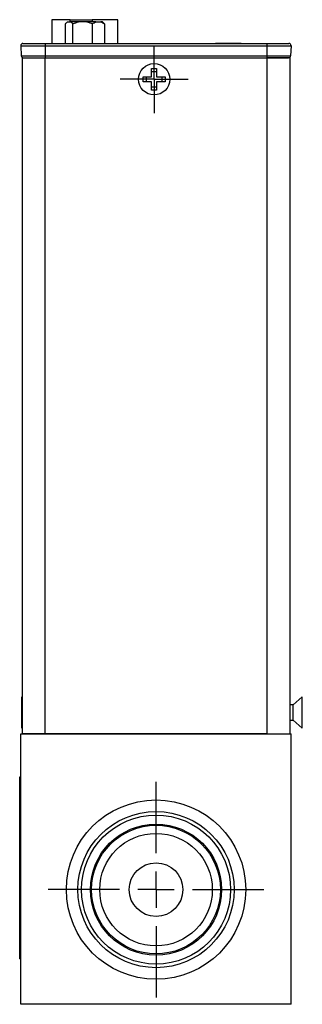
# Model space of a CAD drawing. Header units: inches. Extents: x 1.97 to 10.59, y 1.51 to 7.54.
# Tile 8 of 12: x 6.71 to 7.49, y 3.11 to 5.81. Entities that reach past the tile are written whole.
import ezdxf

# ---------------------------------------------------------------- set-up
doc = ezdxf.new("R2010")
doc.units = ezdxf.units.IN
doc.header["$MEASUREMENT"] = 0
doc.layers.add('1', color=7, linetype='Continuous')

# ---------------------------------------------------------------- blocks, each defined once
blk = doc.blocks.new('SW_CENTERMARKSYMBOL_23')
at = {"layer": '1', "color": 0}
for p, q in [((0, 0.05), (0, 0.093)), ((0, 0), (0, 0.05)), ((-0.05, 0), (-0.093, 0)), ((0, 0), (-0.05, 0)), ((0, 0), (0, -0.05)), ((0, 0), (0.05, 0)), ((0.05, 0), (0.093, 0)), ((0, -0.05), (0, -0.093))]:
    blk.add_line(p, q, dxfattribs=at)
blk = doc.blocks.new('SW_CENTERMARKSYMBOL_24')
at = {"layer": '1', "color": 0}
for p, q in [((0, 0.1), (0, 0.29625)), ((0, 0), (0, 0.05)), ((-0.1, 0), (-0.29625, 0)), ((0, 0), (-0.05, 0)), ((0, 0), (0, -0.05)), ((0, 0), (0.05, 0)), ((0.1, 0), (0.29625, 0)), ((0, -0.1), (0, -0.29625))]:
    blk.add_line(p, q, dxfattribs=at)

msp = doc.modelspace()

# ---------------------------------------------------------------- linework, layer by layer
at = {"color": 7, "linetype": 'Continuous', "lineweight": 25}
for p, q in [((6.8021, 5.8137), (6.8021, 5.7484)), ((6.8519, 5.8137), (6.8021, 5.8137)), ((6.8393, 5.7484), (6.8393, 5.8019)), ((6.8447, 5.8078), (6.8422, 5.8053)), ((6.8453, 5.8078), (6.8447, 5.8078)), ((6.8453, 5.8078), (6.8539, 5.8078)), ((6.8519, 5.8137), (6.9129, 5.8137)), ((6.8756, 5.8078), (6.8539, 5.8078)), ((6.86, 5.7484), (6.86, 5.8019)), ((6.8979, 5.8078), (6.8756, 5.8078)), ((6.9231, 5.8078), (6.8979, 5.8078)), ((6.9835, 5.8137), (6.9129, 5.8137)), ((6.9135, 5.7484), (6.9135, 5.8019)), ((6.9231, 5.8078), (6.9367, 5.8078)), ((6.9409, 5.8078), (6.9367, 5.8078)), ((6.9434, 5.8053), (6.9409, 5.8078)), ((6.9463, 5.8019), (6.9434, 5.8053)), ((6.9463, 5.8019), (6.9463, 5.7484)), ((6.9835, 5.7484), (6.9835, 5.8137)), ((6.7169, 5.7423), (6.7836, 5.7423)), ((6.7169, 5.7423), (6.7178, 5.7147)), ((6.7836, 5.7484), (6.7836, 5.7423)), ((6.7836, 5.7484), (7.3918, 5.7484)), ((6.7836, 5.7423), (7.3918, 5.7423)), ((6.7836, 5.7423), (6.7836, 5.7147)), ((7.251, 5.7484), (7.251, 5.7484)), ((7.3219, 5.7484), (7.251, 5.7484)), ((7.322, 5.7484), (7.3219, 5.7484)), ((7.3897, 5.7484), (7.3897, 5.7484)), ((7.3918, 5.7484), (7.3918, 5.7423)), ((7.3918, 5.7423), (7.4586, 5.7423)), ((7.3918, 5.7423), (7.3918, 5.7147)), ((7.4586, 5.7423), (7.4576, 5.7147)), ((6.7178, 5.7147), (6.7836, 5.7147)), ((6.7205, 5.709), (6.7205, 3.8518)), ((6.7205, 5.709), (6.783, 5.709)), ((6.783, 5.709), (6.783, 3.8518)), ((6.783, 5.709), (7.3925, 5.709)), ((6.7836, 5.7147), (7.3918, 5.7147)), ((6.7836, 5.7147), (6.7836, 5.709)), ((7.3918, 5.7147), (7.4576, 5.7147)), ((7.3918, 5.7147), (7.3918, 5.709)), ((7.3925, 5.709), (7.3925, 3.8518)), ((7.455, 5.709), (7.3925, 5.709)), ((7.455, 5.709), (7.455, 3.8518)), ((7.076, 5.68), (7.0895, 5.68)), ((7.076, 5.6567), (7.076, 5.68)), ((7.0895, 5.68), (7.0895, 5.6567)), ((7.0528, 5.6567), (7.076, 5.6567)), ((7.0528, 5.6432), (7.0528, 5.6567)), ((7.0615, 5.6432), (7.0615, 5.6567)), ((7.076, 5.6713), (7.0895, 5.6713)), ((7.0895, 5.6567), (7.1128, 5.6567)), ((7.1041, 5.6567), (7.1041, 5.6432)), ((7.1128, 5.6567), (7.1128, 5.6432)), ((7.076, 5.6432), (7.0528, 5.6432)), ((7.076, 5.62), (7.076, 5.6432)), ((7.0895, 5.6287), (7.076, 5.6287)), ((7.1128, 5.6432), (7.0895, 5.6432)), ((7.0895, 5.6432), (7.0895, 5.62)), ((7.0895, 5.62), (7.076, 5.62)), ((6.7205, 3.9521), (6.7185, 3.9538)), ((6.7185, 3.9538), (6.7185, 3.8678)), ((7.4896, 3.9538), (7.4641, 3.9321)), ((7.4896, 3.9468), (7.4896, 3.9538)), ((7.4641, 3.9321), (7.455, 3.9321)), ((7.4641, 3.9286), (7.4641, 3.9321)), ((7.4641, 3.8894), (7.4641, 3.9286)), ((7.4896, 3.8678), (7.4896, 3.9468)), ((6.7185, 3.8678), (6.7205, 3.8695)), ((7.455, 3.8894), (7.4641, 3.8894)), ((7.4641, 3.8894), (7.4896, 3.8678)), ((6.7165, 3.8517), (7.459, 3.8517)), ((6.7165, 3.1092), (6.7165, 3.8517)), ((6.783, 3.8518), (6.7205, 3.8518)), ((7.3925, 3.8518), (6.783, 3.8518)), ((7.3925, 3.8518), (7.455, 3.8518)), ((7.459, 3.1092), (7.459, 3.8517)), ((6.714, 3.7342), (6.7165, 3.7342)), ((6.714, 3.2342), (6.714, 3.7342)), ((6.714, 3.6913), (6.7138, 3.6913)), ((6.7138, 3.6849), (6.7138, 3.6913)), ((6.7138, 3.6644), (6.714, 3.6644)), ((6.7138, 3.6549), (6.714, 3.6549)), ((6.7138, 3.6234), (6.7138, 3.6549)), ((6.7138, 3.6234), (6.714, 3.6234)), ((6.7138, 3.6194), (6.7138, 3.6225)), ((6.714, 3.6194), (6.7138, 3.6194)), ((6.7138, 3.4978), (6.714, 3.4978)), ((6.7138, 3.4978), (6.7138, 3.4872)), ((6.714, 3.4872), (6.7138, 3.4872)), ((6.7138, 3.4766), (6.7138, 3.4872)), ((6.7138, 3.4766), (6.714, 3.4766)), ((6.7138, 3.466), (6.7138, 3.4766)), ((6.7138, 3.466), (6.714, 3.466)), ((6.7138, 3.4492), (6.7138, 3.466)), ((6.714, 3.4492), (6.7138, 3.4492)), ((6.7138, 3.4492), (6.7138, 3.4342)), ((6.7138, 3.4267), (6.7138, 3.4342)), ((6.7138, 3.4342), (6.714, 3.4342)), ((6.714, 3.4267), (6.7138, 3.4267)), ((6.7138, 3.4267), (6.7138, 3.4192)), ((6.714, 3.4192), (6.7138, 3.4192)), ((6.7138, 3.4042), (6.7138, 3.4192)), ((6.714, 3.4042), (6.7138, 3.4042)), ((6.7138, 3.3874), (6.7138, 3.4042)), ((6.7138, 3.3874), (6.714, 3.3874)), ((6.7138, 3.3768), (6.7138, 3.3874)), ((6.7138, 3.3768), (6.7138, 3.3662)), ((6.7138, 3.3768), (6.714, 3.3768)), ((6.714, 3.3662), (6.7138, 3.3662)), ((6.7138, 3.3662), (6.7138, 3.3556)), ((6.7138, 3.3556), (6.714, 3.3556)), ((6.714, 3.2342), (6.7165, 3.2342)), ((7.459, 3.1092), (6.7165, 3.1092))]:
    msp.add_line(p, q, dxfattribs=at)
at = {"color": 8, "linetype": 'Continuous', "lineweight": 25}
for p, q in [((6.8519, 5.8078), (6.8519, 5.8137)), ((6.9129, 5.8137), (6.9129, 5.8078))]:
    msp.add_line(p, q, dxfattribs=at)
at = {"color": 7, "linetype": 'Continuous', "lineweight": 25}
for centre, radius in [((7.0828, 5.65), 0.043), ((7.088, 3.4242), 0.2462), ((7.088, 3.4242), 0.2145), ((7.088, 3.4242), 0.2046), ((7.088, 3.4242), 0.18), ((7.088, 3.4242), 0.1767), ((7.088, 3.4242), 0.1545), ((7.088, 3.4242), 0.0737)]:
    msp.add_circle(centre, radius, dxfattribs=at)
for centre, start, end in [((6.7228, 5.7425), 90, 182), ((7.4527, 5.7425), 358, 90), ((6.7237, 5.7149), 182, 270), ((7.4517, 5.7149), 270, 358)]:
    msp.add_arc(centre, 0.00591, start, end, dxfattribs=at)
for points in [[(6.8393, 5.8019), (6.8412, 5.8045), (6.8432, 5.8066), (6.8453, 5.8078)], [(6.8539, 5.8078), (6.856, 5.8066), (6.858, 5.8045), (6.86, 5.8019)], [(6.86, 5.8019), (6.865, 5.8045), (6.8701, 5.8066), (6.8756, 5.8078)], [(6.8979, 5.8078), (6.9033, 5.8066), (6.9085, 5.8045), (6.9135, 5.8019)], [(6.9135, 5.8019), (6.9166, 5.8045), (6.9197, 5.8066), (6.9231, 5.8078)], [(6.9367, 5.8078), (6.9401, 5.8066), (6.9433, 5.8045), (6.9463, 5.8019)], [(6.7237, 5.709), (6.7237, 5.709), (6.7505, 5.709), (6.7836, 5.709)], [(7.3918, 5.709), (7.4249, 5.709), (7.4517, 5.709), (7.4517, 5.709)]]:
    msp.add_open_spline(points, degree=3, dxfattribs=at)
for points in [[(6.7228, 5.7484), (6.7228, 5.7484), (6.7228, 5.7484), (6.7231, 5.7484), (6.7235, 5.7484), (6.7241, 5.7484), (6.7249, 5.7484), (6.7259, 5.7484), (6.728, 5.7484), (6.7324, 5.7484), (6.7403, 5.7484), (6.7499, 5.7484), (6.7591, 5.7484), (6.7666, 5.7484), (6.7722, 5.7484), (6.7778, 5.7484), (6.7816, 5.7484), (6.7836, 5.7484)], [(7.3918, 5.7484), (7.3929, 5.7484), (7.3951, 5.7484), (7.3984, 5.7484), (7.4016, 5.7484), (7.4048, 5.7484), (7.408, 5.7484), (7.4111, 5.7484), (7.4171, 5.7484), (7.4255, 5.7484), (7.4351, 5.7484), (7.443, 5.7484), (7.4477, 5.7484), (7.4503, 5.7484), (7.4517, 5.7484), (7.4525, 5.7484), (7.4526, 5.7484), (7.4527, 5.7484)]]:
    msp.add_open_spline(points, degree=3, knots=[0, 0, 0, 0, 0.034551, 0.068856, 0.103014, 0.137125, 0.171292, 0.205614, 0.240191, 0.370055, 0.500029, 0.629892, 0.759866, 0.82015, 0.879906, 0.939676, 1, 1, 1, 1], dxfattribs=at)

# ---------------------------------------------------------------- block references
at = {"layer": '1', "color": 7}
for name, p in [('SW_CENTERMARKSYMBOL_23', (7.0828, 5.65)), ('SW_CENTERMARKSYMBOL_24', (7.088, 3.4242))]:
    msp.add_blockref(name, p, dxfattribs=at)

doc.saveas('drawing.dxf')
